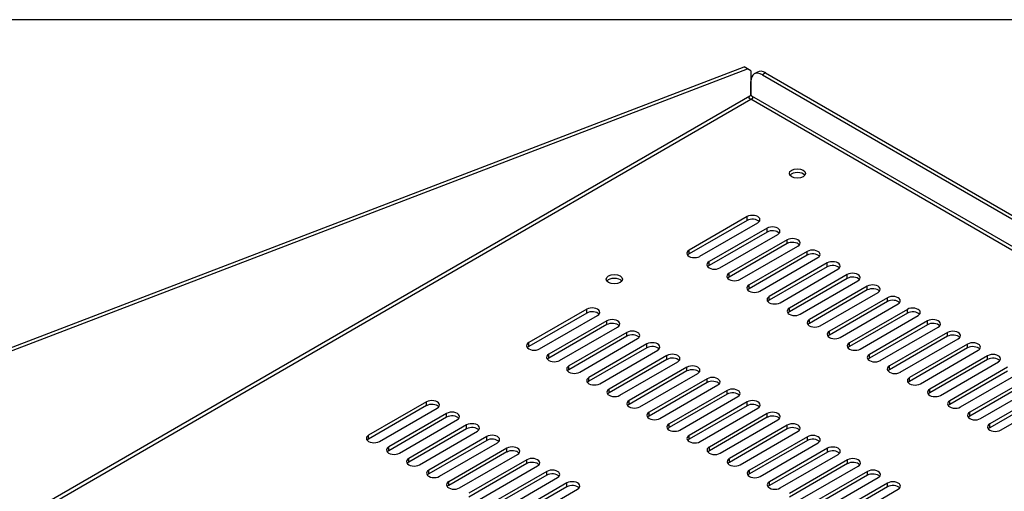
# Model space of a CAD drawing. Header units: inches. Extents: x 0 to 81.2, y 0 to 59.8.
# Tile 13 of 14: x 55.8 to 71, y 52.5 to 59.8. Entities that reach past the tile are written whole.
import ezdxf

# ---------------------------------------------------------------- set-up
doc = ezdxf.new("R2010")
doc.units = ezdxf.units.IN
doc.header["$MEASUREMENT"] = 0
doc.layers.add('COM56027-2', color=7, linetype='Continuous')
doc.layers.add('Default', color=7, linetype='Continuous')

# ---------------------------------------------------------------- blocks, each defined once
blk = doc.blocks.new('SE5')
at = {"layer": 'COM56027-2', "color": 7, "linetype": 'Continuous'}
for p, q in [((55.14, 54.535), (66.95, 59.054)), ((55.19, 54.506), (67.001, 59.024)), ((67.001, 59.024), (66.95, 59.054)), ((67.056, 58.992), (67.001, 59.024)), ((67.056, 58.992), (67.056, 58.62)), ((67.159, 58.975), (67.108, 58.946)), ((67.284, 58.963), (67.233, 58.933)), ((67.233, 58.933), (79.152, 52.052)), ((67.284, 58.963), (79.203, 52.081)), ((67.056, 58.62), (67.056, 58.831)), ((67.041, 58.605), (53.042, 50.522)), ((53.042, 50.463), (67.056, 58.555)), ((67.056, 58.559), (67.056, 58.555)), ((67.056, 58.559), (67.056, 58.555)), ((78.818, 51.764), (67.056, 58.555)), ((78.879, 51.788), (67.072, 58.605)), ((66.996, 56.745), (66.101, 56.228)), ((66.996, 56.686), (66.996, 56.745)), ((66.996, 56.686), (66.101, 56.17)), ((66.267, 56.133), (67.162, 56.649)), ((67.305, 56.566), (66.411, 56.05)), ((67.305, 56.507), (66.411, 55.991)), ((66.577, 55.954), (67.471, 56.47)), ((67.305, 56.507), (67.305, 56.566)), ((67.615, 56.387), (66.721, 55.871)), ((67.615, 56.328), (66.721, 55.812)), ((66.887, 55.775), (67.781, 56.291)), ((67.615, 56.328), (67.615, 56.387)), ((66.101, 56.17), (66.101, 56.228)), ((67.925, 56.208), (67.03, 55.692)), ((67.925, 56.15), (67.03, 55.633)), ((67.925, 56.15), (67.925, 56.208)), ((66.411, 55.991), (66.411, 56.05)), ((67.196, 55.596), (68.091, 56.112)), ((68.234, 56.03), (67.34, 55.513)), ((68.234, 55.971), (67.34, 55.454)), ((68.234, 55.971), (68.234, 56.03)), ((66.721, 55.812), (66.721, 55.871)), ((67.506, 55.417), (68.401, 55.934)), ((68.544, 55.851), (67.65, 55.334)), ((68.544, 55.792), (68.544, 55.851)), ((67.03, 55.633), (67.03, 55.692)), ((68.544, 55.792), (67.65, 55.276)), ((67.816, 55.238), (68.71, 55.755)), ((68.854, 55.672), (67.959, 55.156)), ((68.854, 55.613), (68.854, 55.672)), ((67.34, 55.454), (67.34, 55.513)), ((68.854, 55.613), (67.959, 55.097)), ((68.126, 55.06), (69.02, 55.576)), ((69.164, 55.493), (68.269, 54.977)), ((69.164, 55.434), (68.269, 54.918)), ((68.435, 54.881), (69.33, 55.397)), ((69.164, 55.434), (69.164, 55.493)), ((64.521, 55.316), (63.626, 54.8)), ((64.521, 55.257), (63.626, 54.741)), ((63.792, 54.704), (64.687, 55.22)), ((64.521, 55.257), (64.521, 55.316)), ((67.65, 55.276), (67.65, 55.334)), ((69.473, 55.314), (68.579, 54.798)), ((69.473, 55.256), (68.579, 54.739)), ((68.745, 54.702), (69.639, 55.218)), ((69.473, 55.256), (69.473, 55.314)), ((64.83, 55.137), (63.936, 54.621)), ((64.83, 55.078), (63.936, 54.562)), ((64.83, 55.078), (64.83, 55.137)), ((67.959, 55.097), (67.959, 55.156)), ((69.783, 55.136), (68.889, 54.619)), ((69.783, 55.077), (68.889, 54.56)), ((69.783, 55.077), (69.783, 55.136)), ((64.102, 54.525), (64.997, 55.041)), ((65.14, 54.958), (64.246, 54.442)), ((65.14, 54.9), (65.14, 54.958)), ((68.269, 54.918), (68.269, 54.977)), ((69.055, 54.523), (69.949, 55.04)), ((70.093, 54.957), (69.198, 54.44)), ((70.093, 54.898), (70.093, 54.957)), ((63.626, 54.741), (63.626, 54.8)), ((65.14, 54.9), (64.246, 54.383)), ((64.412, 54.346), (65.306, 54.862)), ((65.45, 54.78), (64.555, 54.263)), ((65.45, 54.721), (65.45, 54.78)), ((68.579, 54.739), (68.579, 54.798)), ((70.093, 54.898), (69.198, 54.382)), ((69.364, 54.344), (70.259, 54.861)), ((70.402, 54.778), (69.508, 54.261)), ((70.402, 54.719), (70.402, 54.778)), ((63.936, 54.562), (63.936, 54.621)), ((65.45, 54.721), (64.555, 54.204)), ((64.722, 54.167), (65.616, 54.684)), ((65.76, 54.601), (64.865, 54.084)), ((65.76, 54.542), (65.76, 54.601)), ((68.889, 54.56), (68.889, 54.619)), ((70.402, 54.719), (69.508, 54.203)), ((69.674, 54.166), (70.569, 54.682)), ((65.76, 54.542), (64.865, 54.026)), ((65.031, 53.988), (65.926, 54.505)), ((70.712, 54.599), (69.818, 54.083)), ((70.712, 54.54), (69.818, 54.024)), ((69.984, 53.987), (70.878, 54.503)), ((70.712, 54.54), (70.712, 54.599)), ((64.246, 54.383), (64.246, 54.442)), ((66.069, 54.422), (65.175, 53.906)), ((66.069, 54.363), (65.175, 53.847)), ((65.341, 53.81), (66.235, 54.326)), ((66.069, 54.363), (66.069, 54.422)), ((69.198, 54.382), (69.198, 54.44)), ((71.022, 54.42), (70.127, 53.904)), ((71.022, 54.362), (70.127, 53.845)), ((70.294, 53.808), (71.188, 54.324)), ((64.555, 54.204), (64.555, 54.263)), ((66.379, 54.243), (65.485, 53.727)), ((66.379, 54.184), (65.485, 53.668)), ((65.651, 53.631), (66.545, 54.147)), ((66.379, 54.184), (66.379, 54.243)), ((69.508, 54.203), (69.508, 54.261)), ((71.332, 54.241), (70.437, 53.725)), ((71.332, 54.183), (70.437, 53.666)), ((70.603, 53.629), (71.498, 54.146)), ((64.865, 54.026), (64.865, 54.084)), ((66.689, 54.064), (65.794, 53.548)), ((66.689, 54.006), (65.794, 53.489)), ((66.689, 54.006), (66.689, 54.064)), ((69.818, 54.024), (69.818, 54.083)), ((71.641, 54.063), (70.747, 53.546)), ((71.641, 54.004), (70.747, 53.487)), ((62.046, 53.887), (61.151, 53.371)), ((62.046, 53.828), (62.046, 53.887)), ((65.175, 53.847), (65.175, 53.906)), ((65.96, 53.452), (66.855, 53.968)), ((66.998, 53.886), (66.104, 53.369)), ((66.998, 53.827), (66.998, 53.886)), ((70.127, 53.845), (70.127, 53.904)), ((70.913, 53.45), (71.807, 53.967)), ((62.046, 53.828), (61.151, 53.312)), ((61.318, 53.275), (62.212, 53.791)), ((62.356, 53.708), (61.461, 53.192)), ((62.356, 53.65), (62.356, 53.708)), ((65.485, 53.668), (65.485, 53.727)), ((66.998, 53.827), (66.104, 53.31)), ((66.27, 53.273), (67.165, 53.79)), ((67.308, 53.707), (66.414, 53.19)), ((67.308, 53.648), (67.308, 53.707)), ((70.437, 53.666), (70.437, 53.725)), ((62.356, 53.65), (61.461, 53.133)), ((61.627, 53.096), (62.522, 53.612)), ((65.794, 53.489), (65.794, 53.548)), ((67.308, 53.648), (66.414, 53.131)), ((66.58, 53.094), (67.474, 53.611)), ((70.747, 53.487), (70.747, 53.546)), ((62.665, 53.53), (61.771, 53.013)), ((62.665, 53.471), (61.771, 52.954)), ((61.937, 52.917), (62.831, 53.434)), ((62.665, 53.471), (62.665, 53.53)), ((67.618, 53.528), (66.723, 53.011)), ((67.618, 53.469), (66.723, 52.953)), ((66.89, 52.916), (67.784, 53.432)), ((67.618, 53.469), (67.618, 53.528)), ((61.151, 53.312), (61.151, 53.371)), ((62.975, 53.351), (62.08, 52.834)), ((62.975, 53.292), (62.08, 52.775)), ((62.247, 52.738), (63.141, 53.255)), ((62.975, 53.292), (62.975, 53.351)), ((66.104, 53.31), (66.104, 53.369)), ((67.928, 53.349), (67.033, 52.833)), ((67.928, 53.29), (67.033, 52.774)), ((67.199, 52.737), (68.094, 53.253)), ((67.928, 53.29), (67.928, 53.349)), ((61.461, 53.133), (61.461, 53.192)), ((63.285, 53.172), (62.39, 52.655)), ((63.285, 53.113), (62.39, 52.597)), ((63.285, 53.113), (63.285, 53.172)), ((66.414, 53.131), (66.414, 53.19)), ((68.237, 53.17), (67.343, 52.654)), ((68.237, 53.111), (67.343, 52.595)), ((68.237, 53.111), (68.237, 53.17)), ((61.771, 52.954), (61.771, 53.013)), ((62.556, 52.56), (63.451, 53.076)), ((63.594, 52.993), (62.7, 52.477)), ((63.594, 52.934), (62.7, 52.418)), ((63.594, 52.934), (63.594, 52.993)), ((66.723, 52.953), (66.723, 53.011)), ((67.509, 52.558), (68.403, 53.074)), ((68.547, 52.991), (67.652, 52.475)), ((68.547, 52.933), (67.652, 52.416)), ((68.547, 52.933), (68.547, 52.991)), ((62.08, 52.775), (62.08, 52.834)), ((62.866, 52.381), (63.761, 52.897)), ((63.904, 52.814), (63.01, 52.298)), ((63.904, 52.755), (63.904, 52.814)), ((67.033, 52.774), (67.033, 52.833)), ((67.819, 52.379), (68.713, 52.895)), ((68.857, 52.813), (67.962, 52.296)), ((68.857, 52.754), (68.857, 52.813)), ((62.39, 52.597), (62.39, 52.655)), ((63.904, 52.755), (63.01, 52.239)), ((63.176, 52.202), (64.07, 52.718)), ((64.214, 52.635), (63.319, 52.119)), ((64.214, 52.577), (64.214, 52.635)), ((67.343, 52.595), (67.343, 52.654)), ((68.857, 52.754), (67.962, 52.237)), ((68.128, 52.2), (69.023, 52.717)), ((69.166, 52.634), (68.272, 52.117)), ((69.166, 52.575), (69.166, 52.634)), ((64.214, 52.577), (63.319, 52.06)), ((63.486, 52.023), (64.38, 52.54)), ((69.166, 52.575), (68.272, 52.059)), ((68.438, 52.021), (69.333, 52.538))]:
    blk.add_line(p, q, dxfattribs=at)
for centre, major_axis, start_param, end_param in [((67.233, 58.729), (0.125, -0.217), 2.356194, 3.926991), ((67.284, 58.759), (0.125, -0.217), 2.356194, 3.141593), ((67.063, 58.58), (0.0275, 0.0476), 0.960641, 1.381623), ((67.05, 58.58), (-0.0275, 0.0476), 4.901562, 5.322544), ((67.775, 57.353), (0.125, 0), 0.419489, 2.722104), ((67.079, 56.697), (-0.117, 0), 2.356194, 5.497787), ((67.079, 56.638), (-0.117, 0), 3.589734, 5.497787), ((67.388, 56.518), (-0.117, 0), 2.356194, 5.497787), ((67.388, 56.459), (-0.117, 0), 3.589734, 5.497787), ((67.698, 56.339), (-0.117, 0), 2.356194, 5.497787), ((67.698, 56.28), (-0.117, 0), 3.589734, 5.497787), ((66.184, 56.18), (0.118, 0), 2.356194, 5.497787), ((66.184, 56.122), (0.118, 0), 2.356194, 2.693452), ((68.008, 56.16), (-0.117, 0), 2.356194, 5.497787), ((68.008, 56.102), (-0.117, 0), 3.589734, 5.497787), ((66.494, 56.002), (0.118, 0), 2.356194, 5.497787), ((66.494, 55.943), (0.118, 0), 2.356194, 2.693452), ((68.318, 55.982), (-0.117, 0), 2.356194, 5.497787), ((68.318, 55.923), (-0.117, 0), 3.589734, 5.497787), ((66.804, 55.823), (0.118, 0), 2.356194, 5.497787), ((68.627, 55.803), (-0.117, 0), 2.356194, 5.497787), ((64.946, 55.72), (0.125, 0), 0.419489, 2.722104), ((66.804, 55.764), (0.118, 0), 2.356194, 2.693452), ((67.113, 55.644), (0.118, 0), 2.356194, 5.497787), ((68.627, 55.744), (-0.117, 0), 3.589734, 5.497787), ((68.937, 55.624), (-0.117, 0), 2.356194, 5.497787), ((67.113, 55.585), (0.118, 0), 2.356194, 2.693452), ((67.423, 55.465), (0.118, 0), 2.356194, 5.497787), ((68.937, 55.565), (-0.117, 0), 3.589734, 5.497787), ((69.247, 55.445), (-0.117, 0), 2.356194, 5.497787), ((67.423, 55.406), (0.118, 0), 2.356194, 2.693452), ((69.247, 55.386), (-0.117, 0), 3.589734, 5.497787), ((64.604, 55.268), (-0.117, 0), 2.356194, 5.497787), ((64.604, 55.209), (-0.117, 0), 3.589734, 5.497787), ((67.733, 55.286), (0.118, 0), 2.356194, 5.497787), ((67.733, 55.228), (0.118, 0), 2.356194, 2.693452), ((69.556, 55.266), (-0.117, 0), 2.356194, 5.497787), ((69.556, 55.208), (-0.117, 0), 3.589734, 5.497787), ((64.914, 55.089), (-0.117, 0), 2.356194, 5.497787), ((64.914, 55.03), (-0.117, 0), 3.589734, 5.497787), ((68.042, 55.108), (0.118, 0), 2.356194, 5.497787), ((68.042, 55.049), (0.118, 0), 2.356194, 2.693452), ((69.866, 55.088), (-0.117, 0), 2.356194, 5.497787), ((69.866, 55.029), (-0.117, 0), 3.589734, 5.497787), ((65.223, 54.91), (-0.117, 0), 2.356194, 5.497787), ((65.223, 54.852), (-0.117, 0), 3.589734, 5.497787), ((68.352, 54.929), (0.118, 0), 2.356194, 5.497787), ((68.352, 54.87), (0.118, 0), 2.356194, 2.693452), ((70.176, 54.909), (-0.117, 0), 2.356194, 5.497787), ((70.176, 54.85), (-0.117, 0), 3.589734, 5.497787), ((63.709, 54.752), (0.118, 0), 2.356194, 5.497787), ((65.533, 54.732), (-0.117, 0), 2.356194, 5.497787), ((68.662, 54.75), (0.118, 0), 2.356194, 5.497787), ((70.486, 54.73), (-0.117, 0), 2.356194, 5.497787), ((63.709, 54.693), (0.118, 0), 2.356194, 2.693452), ((64.019, 54.573), (0.118, 0), 2.356194, 5.497787), ((65.533, 54.673), (-0.117, 0), 3.589734, 5.497787), ((65.843, 54.553), (-0.117, 0), 2.356194, 5.497787), ((68.662, 54.691), (0.118, 0), 2.356194, 2.693452), ((68.972, 54.571), (0.118, 0), 2.356194, 5.497787), ((70.486, 54.671), (-0.117, 0), 3.589734, 5.497787), ((70.795, 54.551), (-0.117, 0), 2.356194, 5.497787), ((64.019, 54.514), (0.118, 0), 2.356194, 2.693452), ((65.843, 54.494), (-0.117, 0), 3.589734, 5.497787), ((66.152, 54.374), (-0.117, 0), 2.356194, 5.497787), ((68.972, 54.512), (0.118, 0), 2.356194, 2.693452), ((70.795, 54.492), (-0.117, 0), 3.589734, 5.497787), ((64.329, 54.394), (0.118, 0), 2.356194, 5.497787), ((64.329, 54.335), (0.118, 0), 2.356194, 2.693452), ((66.152, 54.315), (-0.117, 0), 3.589734, 5.497787), ((69.281, 54.392), (0.118, 0), 2.356194, 5.497787), ((69.281, 54.334), (0.118, 0), 2.356194, 2.693452), ((64.638, 54.215), (0.118, 0), 2.356194, 5.497787), ((64.638, 54.156), (0.118, 0), 2.356194, 2.693452), ((66.462, 54.195), (-0.117, 0), 2.356194, 5.497787), ((66.462, 54.136), (-0.117, 0), 3.589734, 5.497787), ((69.591, 54.214), (0.118, 0), 2.356194, 5.497787), ((69.591, 54.155), (0.118, 0), 2.356194, 2.693452), ((64.948, 54.036), (0.118, 0), 2.356194, 5.497787), ((64.948, 53.978), (0.118, 0), 2.356194, 2.693452), ((66.772, 54.016), (-0.117, 0), 2.356194, 5.497787), ((66.772, 53.958), (-0.117, 0), 3.589734, 5.497787), ((69.901, 54.035), (0.118, 0), 2.356194, 5.497787), ((69.901, 53.976), (0.118, 0), 2.356194, 2.693452), ((62.129, 53.839), (-0.117, 0), 2.356194, 5.497787), ((62.129, 53.78), (-0.117, 0), 3.589734, 5.497787), ((65.258, 53.858), (0.118, 0), 2.356194, 5.497787), ((65.258, 53.799), (0.118, 0), 2.356194, 2.693452), ((67.082, 53.838), (-0.117, 0), 2.356194, 5.497787), ((67.082, 53.779), (-0.117, 0), 3.589734, 5.497787), ((70.21, 53.856), (0.118, 0), 2.356194, 5.497787), ((70.21, 53.797), (0.118, 0), 2.356194, 2.693452), ((62.439, 53.66), (-0.117, 0), 2.356194, 5.497787), ((65.568, 53.679), (0.118, 0), 2.356194, 5.497787), ((67.391, 53.659), (-0.117, 0), 2.356194, 5.497787), ((70.52, 53.677), (0.118, 0), 2.356194, 5.497787), ((62.439, 53.602), (-0.117, 0), 3.589734, 5.497787), ((62.748, 53.482), (-0.117, 0), 2.356194, 5.497787), ((65.568, 53.62), (0.118, 0), 2.356194, 2.693452), ((65.877, 53.5), (0.118, 0), 2.356194, 5.497787), ((67.391, 53.6), (-0.117, 0), 3.589734, 5.497787), ((67.701, 53.48), (-0.117, 0), 2.356194, 5.497787), ((70.52, 53.618), (0.118, 0), 2.356194, 2.693452), ((70.83, 53.498), (0.118, 0), 2.356194, 5.497787), ((62.748, 53.423), (-0.117, 0), 3.589734, 5.497787), ((65.877, 53.441), (0.118, 0), 2.356194, 2.693452), ((67.701, 53.421), (-0.117, 0), 3.589734, 5.497787), ((70.83, 53.439), (0.118, 0), 2.356194, 2.693452), ((61.234, 53.323), (0.118, 0), 2.356194, 5.497787), ((61.234, 53.264), (0.118, 0), 2.356194, 2.693452), ((63.058, 53.303), (-0.117, 0), 2.356194, 5.497787), ((63.058, 53.244), (-0.117, 0), 3.589734, 5.497787), ((66.187, 53.321), (0.118, 0), 2.356194, 5.497787), ((66.187, 53.262), (0.118, 0), 2.356194, 2.693452), ((68.011, 53.301), (-0.117, 0), 2.356194, 5.497787), ((68.011, 53.242), (-0.117, 0), 3.589734, 5.497787), ((61.544, 53.144), (0.118, 0), 2.356194, 5.497787), ((61.544, 53.085), (0.118, 0), 2.356194, 2.693452), ((63.368, 53.124), (-0.117, 0), 2.356194, 5.497787), ((63.368, 53.065), (-0.117, 0), 3.589734, 5.497787), ((66.497, 53.142), (0.118, 0), 2.356194, 5.497787), ((66.497, 53.083), (0.118, 0), 2.356194, 2.693452), ((68.32, 53.122), (-0.117, 0), 2.356194, 5.497787), ((68.32, 53.063), (-0.117, 0), 3.589734, 5.497787), ((61.854, 52.965), (0.118, 0), 2.356194, 5.497787), ((61.854, 52.906), (0.118, 0), 2.356194, 2.693452), ((63.677, 52.945), (-0.117, 0), 2.356194, 5.497787), ((63.677, 52.886), (-0.117, 0), 3.589734, 5.497787), ((66.806, 52.963), (0.118, 0), 2.356194, 5.497787), ((66.806, 52.905), (0.118, 0), 2.356194, 2.693452), ((68.63, 52.943), (-0.117, 0), 2.356194, 5.497787), ((68.63, 52.885), (-0.117, 0), 3.589734, 5.497787), ((62.164, 52.786), (0.118, 0), 2.356194, 5.497787), ((62.164, 52.728), (0.118, 0), 2.356194, 2.693452), ((63.987, 52.766), (-0.117, 0), 2.356194, 5.497787), ((63.987, 52.708), (-0.117, 0), 3.589734, 5.497787), ((67.116, 52.785), (0.118, 0), 2.356194, 5.497787), ((68.94, 52.765), (-0.117, 0), 2.356194, 5.497787), ((68.94, 52.706), (-0.117, 0), 3.589734, 5.497787), ((62.473, 52.607), (0.118, 0), 2.356194, 5.497787), ((64.297, 52.587), (-0.117, 0), 2.356194, 5.497787), ((67.116, 52.726), (0.118, 0), 2.356194, 2.693452), ((67.426, 52.606), (0.118, 0), 2.356194, 5.497787), ((69.249, 52.586), (-0.117, 0), 2.356194, 5.497787), ((62.473, 52.549), (0.118, 0), 2.356194, 2.693452), ((64.297, 52.529), (-0.117, 0), 3.589734, 5.497787), ((67.426, 52.547), (0.118, 0), 2.356194, 2.693452), ((69.249, 52.527), (-0.117, 0), 3.589734, 5.497787)]:
    blk.add_ellipse(centre, major_axis=major_axis, ratio=0.57735, start_param=start_param, end_param=end_param, dxfattribs=at)
for centre in [(67.775, 57.412), (64.946, 55.779)]:
    blk.add_ellipse(centre, major_axis=(0.125, 0), ratio=0.57735, dxfattribs=at)
for points, knots in [([(67.056, 58.559), (67.051, 58.559), (67.045, 58.559), (67.038, 58.563), (67.035, 58.565), (67.032, 58.569), (67.03, 58.572), (67.029, 58.577), (67.029, 58.58), (67.03, 58.586), (67.031, 58.589), (67.034, 58.596), (67.038, 58.601), (67.041, 58.605)], [0, 0, 0, 0, 0.25, 0.25, 0.375, 0.375, 0.5, 0.5, 0.625, 0.625, 0.75, 0.75, 1, 1, 1, 1]), ([(67.072, 58.605), (67.075, 58.601), (67.078, 58.596), (67.083, 58.586), (67.084, 58.58), (67.082, 58.572), (67.081, 58.57), (67.078, 58.565), (67.075, 58.563), (67.068, 58.559), (67.062, 58.559), (67.056, 58.559)], [0, 0, 0, 0, 0.25, 0.25, 0.5, 0.5, 0.625, 0.625, 0.75, 0.75, 1, 1, 1, 1])]:
    blk.add_open_spline(points, degree=3, knots=knots, dxfattribs=at)

msp = doc.modelspace()

# ---------------------------------------------------------------- linework, layer by layer
at = {"layer": 'Default', "color": 7, "linetype": 'Continuous'}
msp.add_line((80, 59.783), (0, 59.783), dxfattribs=at)

# ---------------------------------------------------------------- block references
at = {"layer": 'Default'}
msp.add_blockref('SE5', (0, 0), dxfattribs=at)

doc.saveas('drawing.dxf')
